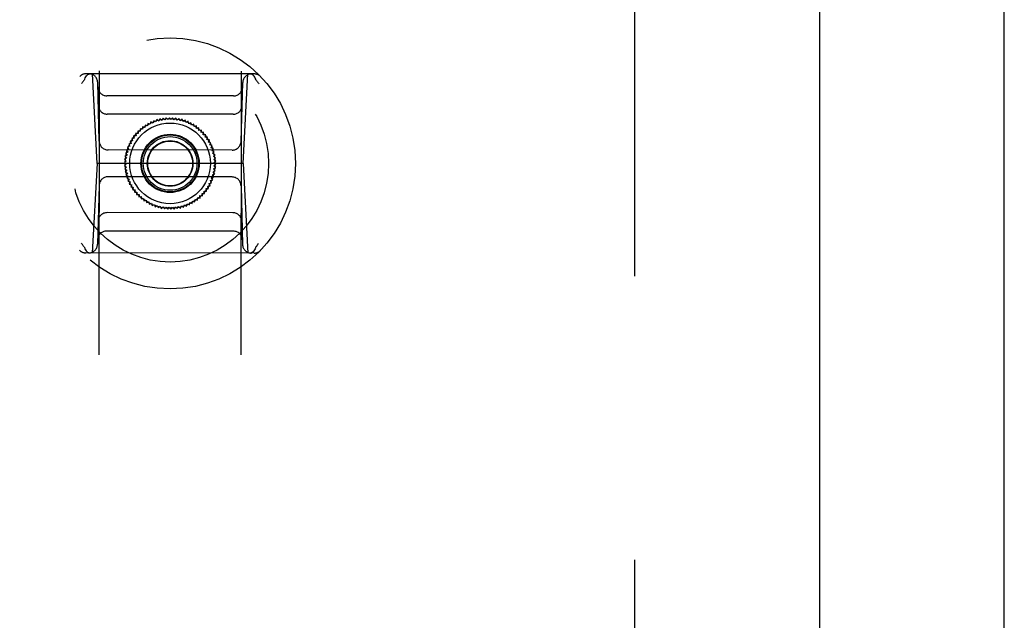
# Model space of a CAD drawing. Header units: inches. Extents: x 0 to 227, y 0 to 147.
# Tile 15 of 41: x 92.77 to 97.1, y 19.31 to 21.95. Entities that reach past the tile are written whole.
import ezdxf

# ---------------------------------------------------------------- set-up
doc = ezdxf.new("R2010")
doc.units = ezdxf.units.IN
doc.header["$LTSCALE"] = 12.466667
doc.header["$MEASUREMENT"] = 0
doc.linetypes.add('HIDDEN', pattern=[0.2, 0.1, -0.1])
doc.layers.get('0').update_dxf_attribs({"linetype": 'CONTINUOUS'})
for name, color, linetype in [('02___PRT_ALL_AXES', 7, 'CONTINUOUS'), ('DEFAULT_2', 8, 'HIDDEN'), ('DIMENSIONS', 7, 'CONTINUOUS')]:
    doc.layers.add(name, color=color, linetype=linetype)
doc.styles.get("Standard").update_dxf_attribs({"font": 'txt', "width": 0.8})
doc.dimstyles.new('DIMSTYLE_2', dxfattribs={"dimtxt": 1.133333, "dimasz": 1.333333, "dimexe": 0.09, "dimexo": 0.07, "dimgap": 0.0425, "dimtad": 0, "dimtih": 1, "dimtoh": 1, "dimzin": 4, "dimdsep": 46, "dimtxsty": 'Standard', "dimblk": '_FILLED', "dimblk1": '_FILLED', "dimblk2": '_FILLED', "dimcen": 0.09, "dimadec": 0, "dimazin": 0, "dimtfac": 1, "dimtofl": 0, "dimtmove": 0, "dimatfit": 3, "dimldrblk": '_FILLED', "dimfxl": 0, "dimtolj": 1, "dimtzin": 4, "dimarcsym": 0})

# ---------------------------------------------------------------- blocks, each defined once
blk = doc.blocks.new('_FILLED')
at = {"color": 0, "linetype": 'ByBlock'}
blk.add_solid([(0, 0), (-1, 0.2), (-1, -0.2)], dxfattribs=at)
blk = doc.blocks.new('*D16')
at = {"layer": 'DIMENSIONS', "color": 2, "linetype": 'Continuous'}
for p, q in [((81.7547, 18.1963), (81.7547, 20.8629)), ((81.7547, 17.0713), (81.7547, 14.027)), ((81.7547, 14.027), (82.8547, 14.027))]:
    blk.add_line(p, q, dxfattribs=at)
at = {"layer": 'DIMENSIONS', "color": 2, "linetype": 'Continuous', "xscale": 1.3333333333, "yscale": 1.3333333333, "zscale": 1.3333333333}
for p, rotation in [((81.7547, 18.1963), 270), ((81.7547, 17.0713), 90)]:
    blk.add_blockref('_FILLED', p, dxfattribs=dict(at, rotation=rotation))
at = {"layer": 'DIMENSIONS', "color": 2, "linetype": 'Continuous', "insert": (83.4214, 14.5937), "char_height": 1.13333, "width": 3.626667, "attachment_point": 1, "line_spacing_factor": 0.9}
blk.add_mtext('1.13', dxfattribs=at)

msp = doc.modelspace()

# ---------------------------------------------------------------- linework, layer by layer
at = {"color": 3, "linetype": 'Continuous'}
for p, q in [((97.1016, 10.4253), (97.1016, 100.2173)), ((96.2891, 97.4673), (96.2891, 17.1753))]:
    msp.add_line(p, q, dxfattribs=at)
at = {"layer": '02___PRT_ALL_AXES', "color": 8, "linetype": 'HIDDEN'}
for p, q in [((93.1646, 56.6344), (93.1188, 18.1345)), ((93.7896, 56.6337), (93.7438, 18.1337))]:
    msp.add_line(p, q, dxfattribs=at)
at = {"layer": 'DEFAULT_2', "color": 8, "linetype": 'HIDDEN'}
for p, q in [((95.4766, 96.8733), (95.4766, 17.7693)), ((93.8049, 21.7148), (93.0663, 21.7157)), ((93.1143, 21.322), (93.0941, 21.7157)), ((93.756, 21.3212), (93.7771, 21.7149)), ((93.1234, 21.4193), (93.117, 21.6773)), ((93.7471, 21.4186), (93.7541, 21.6766)), ((93.7142, 21.6185), (93.1568, 21.6192)), ((93.712, 21.5378), (93.1588, 21.5384)), ((93.3633, 21.5094), (93.36, 21.4992)), ((93.3726, 21.504), (93.3633, 21.5094)), ((93.3766, 21.514), (93.3726, 21.504)), ((93.3854, 21.5079), (93.3766, 21.514)), ((93.3901, 21.5176), (93.3854, 21.5079)), ((93.3986, 21.5109), (93.3901, 21.5176)), ((93.4039, 21.5203), (93.3986, 21.5109)), ((93.4119, 21.513), (93.4039, 21.5203)), ((93.4178, 21.522), (93.4119, 21.513)), ((93.4253, 21.5142), (93.4178, 21.522)), ((93.4319, 21.5227), (93.4253, 21.5142)), ((93.4387, 21.5144), (93.4319, 21.5227)), ((93.4459, 21.5224), (93.4387, 21.5144)), ((93.4522, 21.5137), (93.4459, 21.5224)), ((93.4599, 21.5212), (93.4522, 21.5137)), ((93.4655, 21.512), (93.4599, 21.5212)), ((93.4737, 21.519), (93.4655, 21.512)), ((93.4787, 21.5094), (93.4737, 21.519)), ((93.4874, 21.5158), (93.4787, 21.5094)), ((93.4917, 21.5059), (93.4874, 21.5158)), ((93.5008, 21.5117), (93.4917, 21.5059)), ((93.5044, 21.5015), (93.5008, 21.5117)), ((93.314, 21.4716), (93.3034, 21.4735)), ((93.3034, 21.4735), (93.3038, 21.4628)), ((93.3143, 21.4823), (93.314, 21.4716)), ((93.3247, 21.4797), (93.3143, 21.4823)), ((93.3258, 21.4904), (93.3247, 21.4797)), ((93.336, 21.487), (93.3258, 21.4904)), ((93.3378, 21.4976), (93.336, 21.487)), ((93.3478, 21.4935), (93.3378, 21.4976)), ((93.3503, 21.504), (93.3478, 21.4935)), ((93.36, 21.4992), (93.3503, 21.504)), ((93.5139, 21.5066), (93.5044, 21.5015)), ((93.5168, 21.4962), (93.5139, 21.5066)), ((93.5266, 21.5007), (93.5168, 21.4962)), ((93.5288, 21.4901), (93.5266, 21.5007)), ((93.5389, 21.4938), (93.5288, 21.4901)), ((93.5403, 21.4832), (93.5389, 21.4938)), ((93.5507, 21.4862), (93.5403, 21.4832)), ((93.5514, 21.4754), (93.5507, 21.4862)), ((93.5618, 21.4777), (93.5514, 21.4754)), ((93.5618, 21.467), (93.5618, 21.4777)), ((93.5725, 21.4685), (93.5618, 21.467)), ((93.5716, 21.4578), (93.5725, 21.4685)), ((93.2773, 21.4324), (93.2666, 21.4313)), ((93.2666, 21.4313), (93.27, 21.4211)), ((93.2854, 21.4431), (93.2747, 21.4428)), ((93.2747, 21.4428), (93.2773, 21.4324)), ((93.2943, 21.4533), (93.2835, 21.4537)), ((93.2835, 21.4537), (93.2854, 21.4431)), ((93.3038, 21.4628), (93.2931, 21.464)), ((93.2931, 21.464), (93.2943, 21.4533)), ((93.5824, 21.4586), (93.5716, 21.4578)), ((93.5808, 21.4479), (93.5824, 21.4586)), ((93.5916, 21.4479), (93.5808, 21.4479)), ((93.5893, 21.4374), (93.5916, 21.4479)), ((93.6, 21.4367), (93.5893, 21.4374)), ((93.597, 21.4264), (93.6, 21.4367)), ((93.6076, 21.425), (93.597, 21.4264)), ((93.6039, 21.4149), (93.6076, 21.425)), ((93.7077, 21.3803), (93.1627, 21.381)), ((93.2529, 21.3846), (93.2429, 21.3806)), ((93.2429, 21.3806), (93.2489, 21.3717)), ((93.2577, 21.3971), (93.2475, 21.3939)), ((93.2475, 21.3939), (93.2529, 21.3846)), ((93.2634, 21.4093), (93.253, 21.4068)), ((93.253, 21.4068), (93.2577, 21.3971)), ((93.27, 21.4211), (93.2593, 21.4193)), ((93.2593, 21.4193), (93.2634, 21.4093)), ((93.6144, 21.4127), (93.6039, 21.4149)), ((93.61, 21.4029), (93.6144, 21.4127)), ((93.6203, 21.3999), (93.61, 21.4029)), ((93.6152, 21.3905), (93.6203, 21.3999)), ((93.6254, 21.3868), (93.6152, 21.3905)), ((93.6196, 21.3777), (93.6254, 21.3868)), ((93.2438, 21.3453), (93.2348, 21.3393)), ((93.2348, 21.3393), (93.2426, 21.3319)), ((93.2459, 21.3586), (93.2365, 21.3533)), ((93.2365, 21.3533), (93.2438, 21.3453)), ((93.2489, 21.3717), (93.2392, 21.3671)), ((93.2392, 21.3671), (93.2459, 21.3586)), ((93.6294, 21.3734), (93.6196, 21.3777)), ((93.6231, 21.3647), (93.6294, 21.3734)), ((93.6326, 21.3597), (93.6231, 21.3647)), ((93.6256, 21.3515), (93.6326, 21.3597)), ((93.6348, 21.3459), (93.6256, 21.3515)), ((93.6272, 21.3382), (93.6348, 21.3459)), ((93.636, 21.3319), (93.6272, 21.3382)), ((93.1143, 21.322), (93.0932, 20.9283)), ((93.756, 21.3212), (93.1143, 21.322)), ((93.2426, 21.3319), (93.234, 21.3253)), ((93.234, 21.3253), (93.2423, 21.3184)), ((93.2423, 21.3184), (93.2343, 21.3113)), ((93.2343, 21.3113), (93.243, 21.305)), ((93.243, 21.305), (93.2355, 21.2973)), ((93.2355, 21.2973), (93.2446, 21.2916)), ((93.6265, 21.2979), (93.6355, 21.3038)), ((93.6337, 21.2899), (93.6265, 21.2979)), ((93.6277, 21.3113), (93.6362, 21.3178)), ((93.6355, 21.3038), (93.6277, 21.3113)), ((93.6279, 21.3247), (93.636, 21.3319)), ((93.6362, 21.3178), (93.6279, 21.3247)), ((93.756, 21.3212), (93.7762, 20.9275)), ((93.7075, 21.2622), (93.1626, 21.2629)), ((93.2446, 21.2916), (93.2377, 21.2834)), ((93.2377, 21.2834), (93.2472, 21.2784)), ((93.2472, 21.2784), (93.2408, 21.2698)), ((93.2408, 21.2698), (93.2507, 21.2654)), ((93.2507, 21.2654), (93.2449, 21.2563)), ((93.2449, 21.2563), (93.255, 21.2527)), ((93.255, 21.2527), (93.2499, 21.2432)), ((93.6125, 21.246), (93.6228, 21.2493)), ((93.6174, 21.2586), (93.6274, 21.2626)), ((93.6228, 21.2493), (93.6174, 21.2586)), ((93.6213, 21.2715), (93.631, 21.2761)), ((93.6274, 21.2626), (93.6213, 21.2715)), ((93.6244, 21.2846), (93.6337, 21.2899)), ((93.631, 21.2761), (93.6244, 21.2846)), ((93.1232, 21.2246), (93.1161, 20.9666)), ((93.2499, 21.2432), (93.2603, 21.2403)), ((93.2603, 21.2403), (93.2558, 21.2305)), ((93.2558, 21.2305), (93.2664, 21.2283)), ((93.2664, 21.2283), (93.2626, 21.2182)), ((93.2626, 21.2182), (93.2733, 21.2168)), ((93.2733, 21.2168), (93.2702, 21.2064)), ((93.2702, 21.2064), (93.281, 21.2057)), ((93.281, 21.2057), (93.2787, 21.1952)), ((93.5929, 21.2108), (93.6037, 21.2118)), ((93.5956, 21.2004), (93.5929, 21.2108)), ((93.6003, 21.2221), (93.6109, 21.2239)), ((93.6037, 21.2118), (93.6003, 21.2221)), ((93.6068, 21.2338), (93.6173, 21.2364)), ((93.6109, 21.2239), (93.6068, 21.2338)), ((93.6173, 21.2364), (93.6125, 21.246)), ((93.7469, 21.2238), (93.7533, 20.9658)), ((93.2787, 21.1952), (93.2894, 21.1952)), ((93.2894, 21.1952), (93.2879, 21.1846)), ((93.2879, 21.1846), (93.2986, 21.1854)), ((93.2986, 21.1854), (93.2978, 21.1747)), ((93.2978, 21.1747), (93.3084, 21.1762)), ((93.3084, 21.1762), (93.3084, 21.1654)), ((93.3084, 21.1654), (93.3189, 21.1677)), ((93.3189, 21.1677), (93.3196, 21.157)), ((93.5445, 21.1528), (93.5455, 21.1635)), ((93.5455, 21.1635), (93.556, 21.1608)), ((93.556, 21.1608), (93.5563, 21.1716)), ((93.5563, 21.1716), (93.5669, 21.1696)), ((93.5665, 21.1804), (93.5772, 21.1792)), ((93.5669, 21.1696), (93.5665, 21.1804)), ((93.576, 21.1899), (93.5868, 21.1895)), ((93.5772, 21.1792), (93.576, 21.1899)), ((93.5848, 21.2001), (93.5956, 21.2004)), ((93.5868, 21.1895), (93.5848, 21.2001)), ((93.3196, 21.157), (93.3299, 21.16)), ((93.3299, 21.16), (93.3313, 21.1493)), ((93.3313, 21.1493), (93.3414, 21.153)), ((93.3414, 21.153), (93.3436, 21.1425)), ((93.3436, 21.1425), (93.3534, 21.1469)), ((93.3534, 21.1469), (93.3563, 21.1366)), ((93.3563, 21.1366), (93.3658, 21.1417)), ((93.3658, 21.1417), (93.3694, 21.1315)), ((93.3694, 21.1315), (93.3785, 21.1373)), ((93.3785, 21.1373), (93.3828, 21.1274)), ((93.3828, 21.1274), (93.3915, 21.1338)), ((93.3915, 21.1338), (93.3965, 21.1242)), ((93.3965, 21.1242), (93.4047, 21.1312)), ((93.4047, 21.1312), (93.4104, 21.122)), ((93.4104, 21.122), (93.4181, 21.1295)), ((93.4181, 21.1295), (93.4244, 21.1208)), ((93.4244, 21.1208), (93.4315, 21.1288)), ((93.4315, 21.1288), (93.4384, 21.1205)), ((93.4384, 21.1205), (93.445, 21.129)), ((93.445, 21.129), (93.4524, 21.1212)), ((93.4524, 21.1212), (93.4584, 21.1302)), ((93.4584, 21.1302), (93.4664, 21.1229)), ((93.4664, 21.1229), (93.4717, 21.1323)), ((93.4717, 21.1323), (93.4801, 21.1256)), ((93.4801, 21.1256), (93.4848, 21.1353)), ((93.4848, 21.1353), (93.4937, 21.1292)), ((93.4937, 21.1292), (93.4977, 21.1392)), ((93.4977, 21.1392), (93.507, 21.1337)), ((93.507, 21.1337), (93.5103, 21.144)), ((93.5103, 21.144), (93.5199, 21.1392)), ((93.5199, 21.1392), (93.5225, 21.1497)), ((93.5225, 21.1497), (93.5324, 21.1456)), ((93.5324, 21.1456), (93.5342, 21.1562)), ((93.5342, 21.1562), (93.5445, 21.1528)), ((93.7115, 21.1047), (93.1583, 21.1054)), ((93.7135, 21.024), (93.1561, 21.0247)), ((93.804, 20.9274), (93.0653, 20.9283))]:
    msp.add_line(p, q, dxfattribs=at)
for points in [[(93.0589, 21.6901), (93.0567, 21.6872), (93.0546, 21.6843), (93.0524, 21.6814), (93.0503, 21.6785), (93.0482, 21.6755), (93.0461, 21.6725)], [(93.0589, 21.6901), (93.0591, 21.6904), (93.0593, 21.6907), (93.0595, 21.6911), (93.0597, 21.6914), (93.0598, 21.6918), (93.0599, 21.6921)], [(93.0599, 21.6921), (93.0618, 21.6972), (93.0642, 21.7018), (93.067, 21.7058), (93.0702, 21.7093), (93.0737, 21.7121), (93.0774, 21.7141), (93.0813, 21.7153), (93.0853, 21.7157)], [(93.8112, 21.6913), (93.8093, 21.6963), (93.807, 21.7009), (93.8042, 21.705), (93.801, 21.7084), (93.7975, 21.7112), (93.7938, 21.7132), (93.7898, 21.7145), (93.7859, 21.7149)], [(93.8122, 21.6892), (93.812, 21.6895), (93.8118, 21.6899), (93.8116, 21.6902), (93.8115, 21.6905), (93.8113, 21.6909), (93.8112, 21.6913)], [(93.8122, 21.6892), (93.8144, 21.6863), (93.8166, 21.6834), (93.8187, 21.6805), (93.8208, 21.6775), (93.8229, 21.6746), (93.825, 21.6716)], [(93.058, 20.9539), (93.0559, 20.9568), (93.0537, 20.9597), (93.0516, 20.9627), (93.0494, 20.9656), (93.0473, 20.9686), (93.0453, 20.9716)], [(93.058, 20.9539), (93.0582, 20.9536), (93.0584, 20.9533), (93.0586, 20.953), (93.0588, 20.9526), (93.0589, 20.9523), (93.0591, 20.9519)], [(93.0591, 20.9519), (93.0609, 20.9469), (93.0633, 20.9423), (93.0661, 20.9382), (93.0692, 20.9347), (93.0727, 20.932), (93.0765, 20.93), (93.0804, 20.9287), (93.0844, 20.9283)], [(93.8103, 20.951), (93.8084, 20.946), (93.8061, 20.9414), (93.8033, 20.9373), (93.8001, 20.9339), (93.7966, 20.9311), (93.7928, 20.9291), (93.7889, 20.9279), (93.7849, 20.9275)], [(93.8114, 20.9531), (93.8111, 20.9527), (93.8109, 20.9524), (93.8107, 20.9521), (93.8106, 20.9517), (93.8104, 20.9514), (93.8103, 20.951)], [(93.8114, 20.9531), (93.8135, 20.9559), (93.8157, 20.9588), (93.8178, 20.9618), (93.82, 20.9647), (93.8221, 20.9677), (93.8242, 20.9707)]]:
    msp.add_lwpolyline(points, dxfattribs=at)
for radius in [0.5512, 0.4331, 0.1969, 0.1772, 0.128, 0.125, 0.1179, 0.1004, 0.0984]:
    msp.add_circle((93.4351, 21.3216), radius, dxfattribs=at)
for centre, start, end in [((93.0662, 21.6764), 89.9319, 136.1188), ((93.0776, 21.6763), 1.4319, 89.9319), ((93.7935, 21.6755), 89.9319, 178.4319), ((93.8049, 21.6755), 43.7449, 89.9319), ((93.1568, 21.6585), 181.4319, 269.9319), ((93.7142, 21.6579), 269.9319, 358.4319), ((93.1588, 21.5778), 181.4319, 269.9319), ((93.712, 21.5772), 269.9319, 358.4319), ((93.1628, 21.4203), 181.4319, 269.9319), ((93.7077, 21.4197), 269.9319, 358.4319), ((93.1625, 21.2235), 89.9319, 178.4319), ((93.7075, 21.2228), 1.4319, 89.9319), ((93.1582, 21.066), 89.9319, 178.4319), ((93.7114, 21.0653), 1.4319, 89.9319), ((93.156, 20.9853), 89.9319, 178.4319), ((93.7134, 20.9846), 1.4319, 89.9319), ((93.0768, 20.9677), 269.9319, 358.4319), ((93.7927, 20.9668), 181.4319, 269.9319), ((93.0654, 20.9677), 223.7449, 269.9319), ((93.804, 20.9668), 269.9319, 316.1188)]:
    msp.add_arc(centre, 0.0394, start, end, dxfattribs=at)

# ---------------------------------------------------------------- dimensions: what is measured, and where the dimension line sits
at = {"layer": 'DIMENSIONS', "color": 2, "linetype": 'Continuous'}
dim = msp.add_linear_dim(base=(81.7546946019, 18.1962787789), p1=(96.2691005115, 17.0712787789), p2=(75.1016005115, 18.1962787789), angle=90, dimstyle='DIMSTYLE_2', dxfattribs=at)
dim.commit()
dim.dimension.update_dxf_attribs({"geometry": '*D16', "text_midpoint": (85.2346946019, 14.0270132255), "dimtype": 160})

doc.saveas('drawing.dxf')
